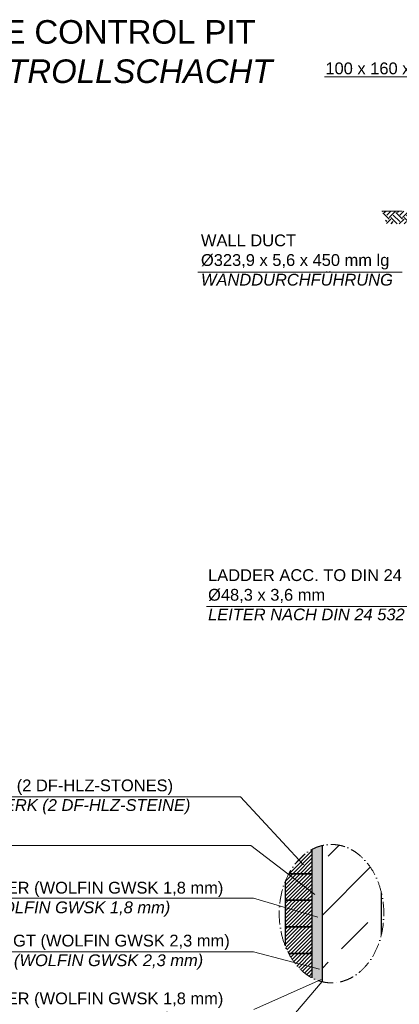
# Model space of a CAD drawing. Header units: millimetres. Extents: x -14064 to 10606674, y -83552 to 74051.
# Tile 104 of 256: x 4778 to 8000, y -22627 to -14276. Entities that reach past the tile are written whole.
import ezdxf

# ---------------------------------------------------------------- set-up
doc = ezdxf.new("R2010")
doc.units = ezdxf.units.MM
doc.linetypes.add('ACAD_ISO10W100', pattern=[18, 12, -3, 0, -3])
doc.layers.add('Beschriftung', color=7, linetype='Continuous', lineweight=9)
doc.styles.add('LBB3.5M1000', font='isocp.shx', dxfattribs={"height": 3.5})
pattern_1 = [(45, (-84081.936, 21858.412), (-15.715448, 15.715448), [])]

msp = doc.modelspace()

# ---------------------------------------------------------------- hatches: boundary and pattern name
h = msp.add_hatch()
h.set_pattern_fill('EARTH', color=256, scale=12.5, angle=45, style=0)
h.set_pattern_definition([(45, (-14873.44, 21651.095), (7e-15, 112.2532), [79.375, -79.375]), (45, (-14894.49, 21672.14), (7e-15, 112.2532), [79.375, -79.375]), (45, (-14915.54, 21693.19), (7e-15, 112.2532), [79.375, -79.375]), (135, (-14915.54, 21707.22), (-112.2532, 7e-15), [79.375, -79.375]), (135, (-14894.49, 21728.27), (-112.2532, 7e-15), [79.375, -79.375]), (135, (-14873.44, 21749.32), (-112.2532, 7e-15), [79.375, -79.375])])
h.paths.add_polyline_path([(7855.16207, -15898.6824), (7892.06517, -16007.77019), (8474.6754, -16007.77019), (8474.6754, -15898.6824)])
h = msp.add_hatch()
h.set_pattern_fill('AR-SAND', color=256, scale=0.4, style=0)
h.set_pattern_definition([(37.5, (-145716.193, 58552.394), (-0.6400125, 19.5765295), [0, -15.4432, 0, -17.272, 0, -16.51]), (7.5, (-145716.193, 58552.394), (17.9809313, 28.673004), [0, -8.3312, 0, -13.9192, 0, -5.334]), (327.5, (-145728.69, 58552.394), (31.6396948, 0.0574874), [0, -5.08, 0, -18.288, 0, -23.876]), (317.5, (-145728.69, 58552.394), (30.542258, 8.917173), [0, -2.54, 0, -11.9888, 0, -13.716])])
h.paths.add_polyline_path([(7303.3022, -21293.50896), (7302.46563, -21293.80518), (7287.64342, -21299.79349), (7272.9884, -21306.46173), (7261.30507, -21312.38821), (7261.30507, -22403.33264), (7263.15696, -22404.36543), (7285.39666, -22414.96372), (7303.31515, -22422.10351)])
for color, points in [(254, [(7304.32926, -21293.10482), (7303.29888, -21293.51786), (7303.30319, -22422.09875), (7308.03169, -22423.98286), (7313.30322, -22425.68472), (7313.29889, -21290.01183)]), (250, [(7321.20095, -21287.28697), (7313.29889, -21290.01183), (7313.30322, -22425.68472), (7330.99789, -22431.39728), (7333.30328, -22431.9717), (7333.29893, -21283.77932)]), (254, [(7338.23248, -21282.34891), (7333.29893, -21283.77932), (7333.30328, -22431.9717), (7343.30325, -22434.46335), (7343.29885, -21281.15334)]), (253, [(7348.14681, -21280.0093), (7343.29885, -21281.15334), (7343.30325, -22434.46335), (7348.15123, -22435.6713)])]:
    msp.add_hatch(color=color).paths.add_polyline_path(points)
at = {"lineweight": 13}
h = msp.add_hatch(dxfattribs=at)
h.set_pattern_fill('ANSI33', color=256, scale=100, style=0)
h.set_pattern_definition([(45, (-145716.2, 58552.4), (-449.0128, 449.0128), []), (45, (-145267.2, 58552.4), (-449.0128, 449.0128), [317.5, -158.75])])
h.paths.add_polyline_path([(7371.33796, -21275.35225), (7348.15996, -21280.96517), (7348.15996, -22434.76548), (7371.33796, -22440.3784), (7424.86219, -22444.65677), (7478.38641, -22440.3784), (7531.13012, -22427.60568), (7582.32422, -22406.52486), (7631.22216, -22377.44335), (7677.11091, -22340.78522), (7719.3213, -22297.08503), (7757.23782, -22246.98003), (7790.30755, -22191.20086), (7818.04826, -22130.56091), (7840.05544, -22065.94444), (7848.15996, -22031.57559), (7848.15996, -21684.15506), (7840.05544, -21649.78621), (7818.04826, -21585.16974), (7790.30755, -21524.52979), (7757.23782, -21468.75062), (7719.3213, -21418.64562), (7677.11091, -21374.94543), (7631.22216, -21338.2873), (7582.32422, -21309.20579), (7531.13012, -21288.12497), (7478.38641, -21275.35225), (7424.86219, -21271.07388)])
at = {"lineweight": 5}
h = msp.add_hatch(dxfattribs=at)
h.set_pattern_fill('ANSI31', color=256, scale=7, style=0)
h.set_pattern_definition(pattern_1)
h.paths.add_polyline_path([(7073.71882, -21498.68677), (7062.5059, -21518.86532), (7261.30507, -21518.86532), (7261.30507, -21312.52869), (7249.74877, -21318.62874), (7229.3055, -21331.0413), (7209.36422, -21344.80621), (7189.97612, -21359.88813), (7171.19097, -21376.24836), (7153.05699, -21393.84488), (7135.62073, -21412.63255), (7118.92695, -21432.56311), (7103.0185, -21453.58543), (7087.93622, -21475.64552)])
h = msp.add_hatch(dxfattribs=at)
h.set_pattern_fill('ANSI31', color=256, scale=7, style=0)
h.set_pattern_definition(pattern_1)
h.paths.add_polyline_path([(7031.67611, -21585.16974), (7031.30507, -21586.17674), (7031.30507, -21744.86532), (7261.30507, -21744.86532), (7261.30507, -21518.86532), (7062.57092, -21518.86532), (7059.41682, -21524.52979), (7044.85316, -21554.29592)])
h = msp.add_hatch(dxfattribs=at)
h.set_pattern_fill('ANSI31', color=256, scale=7, style=0)
h.set_pattern_definition(pattern_1)
h.paths.add_polyline_path([(7261.30507, -21744.86532), (7031.30507, -21744.86532), (7031.30507, -21970.86532), (7261.30507, -21970.86532)])
h = msp.add_hatch(dxfattribs=at)
h.set_pattern_fill('ANSI31', color=256, scale=7, style=0)
h.set_pattern_definition(pattern_1)
h.paths.add_polyline_path([(7046.74132, -22165.52436), (7062.77121, -22196.86532), (7261.30507, -22196.86532), (7261.30507, -21970.86532), (7031.30507, -21970.86532), (7031.30507, -22129.00969)])
h = msp.add_hatch(dxfattribs=at)
h.set_pattern_fill('ANSI31', color=256, scale=7, style=0)
h.set_pattern_definition(pattern_1)
h.paths.add_polyline_path([(7062.77121, -22196.86532), (7067.84787, -22206.79099), (7091.52672, -22245.5436), (7117.60726, -22281.50299), (7145.90157, -22314.41005), (7176.20581, -22344.0277), (7208.30162, -22370.14254), (7241.95775, -22392.56641), (7261.30507, -22402.83993), (7261.30507, -22196.86532)])

# ---------------------------------------------------------------- linework, layer by layer
at = {"lineweight": 9}
for p, q in [((8499.07479, -14761.63879), (7364.94515, -14761.63879)), ((6290.6935, -16416.95992), (8023.7381, -16416.95992)), ((6650.89854, -20867.20984, -475.00001), (7188.2792, -21443.47289)), ((6739.85321, -21279.6602, -475.00001), (7283.51664, -21696.3233)), ((6761.48918, -21727.04582, -475.00001), (7308.02761, -21887.33359)), ((6763.79965, -22181.88246, -475.00001), (7323.82005, -22329.69582)), ((6765.01718, -22671.655, -475.00001), (7337.84325, -22417.68567)), ((6766.84811, -23108.41143, -475.00001), (7346.40782, -22431.92265))]:
    msp.add_line(p, q, dxfattribs=at)
at = {"linetype": 'ACAD_ISO10W100', "lineweight": 13, "ltscale": 25}
msp.add_line((8474.6754, -15898.6824), (7851.87231, -15898.6824), dxfattribs=at)
for p, q in [((7348.15996, -22435.83646), (7348.15996, -21279.89418)), ((7848.15996, -22035.15094), (7848.15996, -21680.57971))]:
    msp.add_line(p, q)
at = {"lineweight": 9, "elevation": -475.00001}
for points in [[(6362.89959, -19252.8097), (9085.6754, -19252.8097)], [(3448.22467, -20867.20984), (6650.89854, -20867.20984)], [(3461.29539, -21279.6602), (6739.85321, -21279.6602)], [(3462.38462, -21727.04582), (6761.48918, -21727.04582)], [(3467.67678, -22181.88246), (6763.79965, -22181.88246)]]:
    msp.add_lwpolyline(points, dxfattribs=at)
for points in [[(7062.41303, -21518.86532), (7261.30507, -21518.86532), (7261.30507, -21312.32842)], [(7031.30507, -21586.106), (7031.30507, -21744.86532), (7261.30507, -21744.86532), (7261.30507, -21518.86532)], [(7261.30507, -21518.86532), (7062.41303, -21518.86532)], [(7261.30507, -21744.86532), (7031.30507, -21744.86532), (7031.30507, -21970.86532), (7261.30507, -21970.86532), (7261.30507, -21744.86532)], [(7261.30507, -22403.40223), (7261.30507, -21744.86532)], [(7261.30507, -21970.86532), (7031.30507, -21970.86532), (7031.30507, -22129.62465)], [(7062.41303, -22196.86532), (7261.30507, -22196.86532), (7261.30507, -21970.86532)], [(7261.30507, -22196.86532), (7062.41303, -22196.86532)], [(7261.30507, -22403.40223), (7261.30507, -22196.86532)]]:
    msp.add_lwpolyline(points)
at = {"linetype": 'ACAD_ISO10W100', "lineweight": 18, "ltscale": 10}
msp.add_ellipse((7424.86219, -21857.86532), major_axis=(0, -586.79145), ratio=0.7567411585, dxfattribs=at)

# ---------------------------------------------------------------- texts
at = {"layer": 'Beschriftung', "attachment_point": 1, "style": 'LBB3.5M1000'}
for s, insert, char_height, width in [('\\pi285.13;{\\fArial|b0|i0|c0|p34;LEAKAGE CONTROL PIT\\P\\pi101.57;\\fArial|b0|i1|c0|p34;LECKKONTROLLSCHACHT}', (3235.68893, -14279.31285), 200, 3804.6383403), ('{\\fArial|b0|i0|c0|p34;100 x 160 x 6 mm}', (7372.63951, -14638.79905, -475.00001), 100, 3120.7263023), ('{\\fArial|b0|i0|c0|p34;WALL DUCT\\P%%C323,9 x 5,6 x 450 mm lg\\P\\fArial|b0|i1|c0|p34;WANDDURCHFÜHRUNG}', (6316.49107, -16097.53346, -475.00001), 100, 2003.0193205), ('{\\fArial|b0|i0|c0|p34;LADDER ACC. TO DIN 24 532\\P%%C48,3 x 3,6 mm\\P\\fArial|b0|i1|c0|p34;LEITER NACH DIN 24 532}', (6376.81643, -18936.72226, -475.00001), 100, 2018.0437927), ('{\\fArial|b0|i0|c0|p34;11,5 cm MASONRY (2 DF-HLZ-STONES)\\P\\fArial|b0|i1|c0|p34;11,5 cm MAUERWERK (2 DF-HLZ-STEINE)}', (3471.90539, -20720.04384, -475.00001), 100, 2787.8206945), ('{\\fArial|b0|i0|c0|p34;PROTECTIVE LAYER (WOLFIN GWSK 1,8 mm)\\P\\fArial|b0|i1|c0|p34;SCHUTZLAGE (WOLFIN GWSK 1,8 mm)}', (3471.90539, -21587.58843, -475.00001), 100, 3462.9190163), ('{\\fArial|b0|i0|c0|p34;SAELING SHEETINGT (WOLFIN GWSK 2,3 mm)\\P\\fArial|b0|i1|c0|p34;DICHTUNGSBAHN (WOLFIN GWSK 2,3 mm)}', (3471.90539, -22036.41126, -475.00001), 100, 3120.7263023), ('{\\fArial|b0|i0|c0|p34;PROTECTIVE LAYER (WOLFIN GWSK 1,8 mm)\\P\\fArial|b0|i1|c0|p34;SCHUTZLAGE (WOLFIN GWSK 1,8 mm)}', (3471.90539, -22526.55853, -475.00001), 100, 3120.7263023)]:
    msp.add_mtext(s, dxfattribs=dict(at, insert=insert, char_height=char_height, width=width))

doc.saveas('drawing.dxf')
